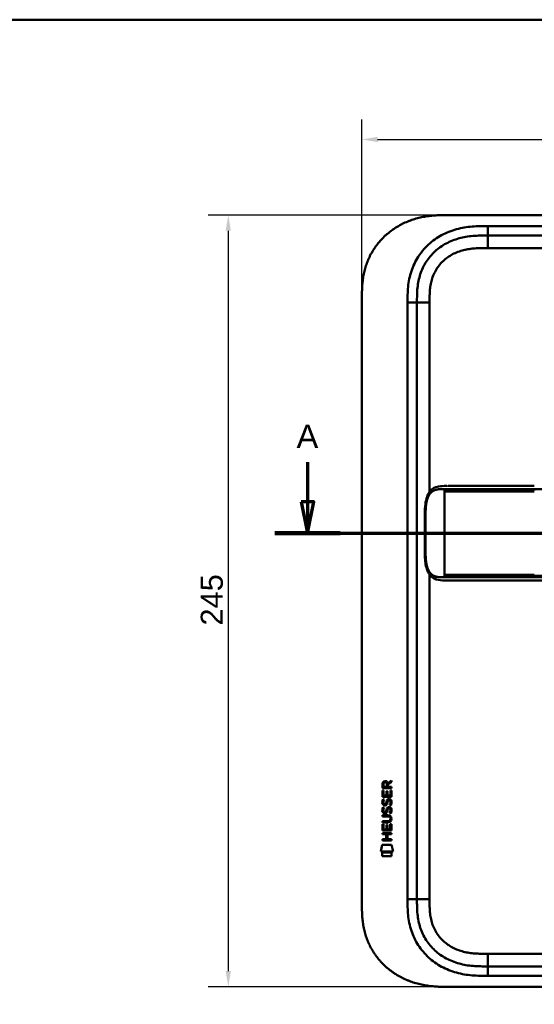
# Model space of a CAD drawing. Header units: millimetres. Extents: x 20 to 833, y 20 to 574.
# Tile 8 of 10: x 427 to 590, y 261 to 574. Entities that reach past the tile are written whole.
import ezdxf

# ---------------------------------------------------------------- set-up
doc = ezdxf.new("R2010")
doc.units = ezdxf.units.MM
doc.header["$LTSCALE"] = 2
for name, color, linetype, lineweight in [('Bemaßungen(DIN)', 7, 'Continuous', 25), ('Schnittansichtslinien(DIN)', 7, 'Continuous', 70), ('Sichtbare Kanten(DIN)', 7, 'Continuous', 50), ('Sichtbare tangentiale Kanten(DIN)', 7, 'Continuous', 50), ('Skizziergeometrie(DIN)', 7, 'Continuous', 50)]:
    doc.layers.add(name, color=color, linetype=linetype, lineweight=lineweight)
doc.styles.add('Aktuell-DINGroßer Text', font='arial.ttf')
doc.styles.add('STANDARD-DIN~0', font='arial.ttf')
doc.dimstyles.new('CAD-LAN', dxfattribs={"dimscale": 2, "dimtxt": 3.5, "dimasz": 2.5, "dimexe": 3.175, "dimexo": 0, "dimgap": 0.8, "dimtad": 1, "dimrnd": 1e-08, "dimtxsty": 'STANDARD-DIN~0', "dimcen": 0.09, "dimdle": 10, "dimclrd": 250, "dimclre": 250, "dimclrt": 250, "dimadec": 0, "dimazin": 2, "dimtfac": 1, "dimtmove": 0, "dimatfit": 3, "dimfxl": 1, "dimtolj": 1, "dimtzin": 0, "dimlwd": 25, "dimlwe": 25, "dimarcsym": 0})

# ---------------------------------------------------------------- blocks, each defined once
blk = doc.blocks.new('Ränder Standardrahmen')
at = {"layer": 'Skizziergeometrie(DIN)', "flags": 128}
blk.add_lwpolyline([(10, 10), (10, 287), (410, 287), (410, 10), (10, 10)], dxfattribs=at)
blk = doc.blocks.new('*D21')
at = {"layer": 'Bemaßungen(DIN)', "color": 250, "linetype": 'Continuous', "lineweight": 25, "true_color": 0x3f3f3f, "transparency": 16777216}
for p, q in [((535.43, 485.22), (535.43, 542.33)), ((749.43, 485.22), (749.43, 542.33)), ((540.43, 535.98), (744.43, 535.98))]:
    blk.add_line(p, q, dxfattribs=at)
at = {"layer": 'Bemaßungen(DIN)', "color": 250, "linetype": 'Continuous', "true_color": 0x3f3f3f, "transparency": 16777216}
for points in [[(540.43, 536.82), (540.43, 535.15), (535.43, 535.98)], [(744.43, 536.82), (744.43, 535.15), (749.43, 535.98)]]:
    blk.add_solid(points, dxfattribs=at)
at = {"layer": 'Defpoints', "color": 0, "linetype": 'Continuous', "transparency": 16777216}
for p in [(749.43, 535.98), (535.43, 485.22), (749.43, 485.22)]:
    blk.add_point(p, dxfattribs=at)
at = {"layer": 'Bemaßungen(DIN)', "color": 250, "linetype": 'Continuous', "lineweight": 25, "true_color": 0x3f3f3f, "transparency": 16777216, "insert": (634.65, 544.61), "char_height": 7, "attachment_point": 1, "style": 'STANDARD-DIN~0'}
blk.add_mtext('\\A1;214', dxfattribs=at)
blk = doc.blocks.new('*D22')
at = {"layer": 'Bemaßungen(DIN)', "color": 250, "linetype": 'Continuous', "lineweight": 25, "true_color": 0x3f3f3f, "transparency": 16777216}
for p, q in [((562.47, 512), (486.64, 512)), ((492.99, 507), (492.99, 272)), ((562.47, 267), (486.64, 267))]:
    blk.add_line(p, q, dxfattribs=at)
at = {"layer": 'Bemaßungen(DIN)', "color": 250, "linetype": 'Continuous', "true_color": 0x3f3f3f, "transparency": 16777216}
for points in [[(492.15, 507), (493.82, 507), (492.99, 512)], [(492.15, 272), (493.82, 272), (492.99, 267)]]:
    blk.add_solid(points, dxfattribs=at)
at = {"layer": 'Defpoints', "color": 0, "linetype": 'Continuous', "transparency": 16777216}
for p in [(562.47, 512), (492.99, 267), (562.47, 267)]:
    blk.add_point(p, dxfattribs=at)
at = {"layer": 'Bemaßungen(DIN)', "color": 250, "linetype": 'Continuous', "lineweight": 25, "true_color": 0x3f3f3f, "transparency": 16777216, "insert": (484.24, 381.68), "char_height": 7, "attachment_point": 1, "rotation": 90, "style": 'STANDARD-DIN~0'}
blk.add_mtext('\\A1;245', dxfattribs=at)
blk = doc.blocks.new('2DTransSchnitt0')
at = {"layer": 'Schnittansichtslinien(DIN)', "linetype": 'Continuous'}
for p, q in [((259.08, 216.76), (259.08, 210.5)), ((386.76, 216.76), (386.76, 210.5)), ((258.08, 210.5), (259.08, 205.5)), ((260.08, 210.5), (258.08, 210.5)), ((259.08, 210.5), (259.08, 205.5)), ((259.08, 205.5), (260.08, 210.5)), ((385.76, 210.5), (386.76, 205.5)), ((387.76, 210.5), (385.76, 210.5)), ((386.76, 210.5), (386.76, 205.5)), ((386.76, 205.5), (387.76, 210.5)), ((253.9, 205.5), (391.94, 205.5))]:
    blk.add_line(p, q, dxfattribs=at)
at = {"layer": 'Schnittansichtslinien(DIN)', "linetype": 'Continuous', "lineweight": 140}
for p, q in [((253.9, 205.5), (264.26, 205.5)), ((381.58, 205.5), (391.94, 205.5))]:
    blk.add_line(p, q, dxfattribs=at)
at = {"layer": 'Schnittansichtslinien(DIN)', "linetype": 'Continuous', "flags": 128}
for points in [[(258.08, 210.5), (259.08, 205.5), (260.08, 210.5), (258.08, 210.5)], [(385.76, 210.5), (386.76, 205.5), (387.76, 210.5), (385.76, 210.5)]]:
    blk.add_lwpolyline(points, dxfattribs=at)
at = {"layer": 'Schnittansichtslinien(DIN)'}
for points in [[(258.08, 210.5), (259.08, 205.5), (260.08, 210.5), (258.08, 210.5)], [(385.76, 210.5), (386.76, 205.5), (387.76, 210.5), (385.76, 210.5)]]:
    blk.add_solid(points, dxfattribs=at)
at = {"layer": 'Schnittansichtslinien(DIN)', "char_height": 3.73, "attachment_point": 7, "style": 'Aktuell-DINGroßer Text'}
for insert in [(257.33, 219), (385, 219)]:
    blk.add_mtext('A', dxfattribs=dict(at, insert=insert))

msp = doc.modelspace()

# ---------------------------------------------------------------- linework, layer by layer
at = {"layer": 'Sichtbare Kanten(DIN)'}
for p, q in [((721.394, 512.001), (562.471, 512.001)), ((720.394, 505.501), (575.471, 505.501)), ((535.432, 293.786), (535.432, 485.217)), ((552.932, 484.217), (552.932, 294.786)), ((562.808, 426.005), (562.808, 426.005)), ((590.218, 396.005), (717.069, 396.005)), ((541.966, 330.075), (541.969, 331.388)), ((542.317, 331.344), (542.316, 330.456)), ((543.334, 330.455), (543.335, 331.344)), ((543.631, 331.704), (544.827, 332.495)), ((544.826, 332.06), (543.684, 331.306)), ((543.684, 331.306), (543.684, 330.455)), ((544.827, 332.495), (544.826, 332.06)), ((541.964, 327.345), (541.966, 329.349)), ((544.825, 330.073), (541.966, 330.075)), ((541.966, 329.349), (542.314, 329.349)), ((542.314, 329.349), (542.313, 327.721)), ((542.316, 330.456), (543.334, 330.455)), ((543.207, 327.721), (543.209, 329.168)), ((543.209, 329.168), (543.557, 329.167)), ((543.557, 329.167), (543.556, 327.72)), ((543.684, 330.455), (544.825, 330.454)), ((544.475, 327.72), (544.476, 329.367)), ((544.476, 329.367), (544.824, 329.366)), ((544.824, 329.366), (544.823, 327.342)), ((544.825, 330.454), (544.825, 330.073)), ((544.823, 327.342), (541.964, 327.345)), ((542.136, 326.571), (542.475, 326.47)), ((542.313, 327.721), (543.207, 327.721)), ((542.332, 325.239), (542.34, 325.222)), ((543.016, 325.141), (543.027, 325.158)), ((543.556, 327.72), (544.475, 327.72)), ((544.064, 326.268), (544.053, 326.268)), ((542.134, 324.024), (542.473, 323.924)), ((542.33, 322.693), (542.338, 322.675)), ((543.014, 322.595), (543.025, 322.612)), ((544.062, 323.721), (544.051, 323.721)), ((541.958, 319.182), (541.958, 319.559)), ((541.958, 319.559), (543.628, 319.558)), ((543.603, 319.181), (541.958, 319.182)), ((541.959, 321.494), (543.605, 321.493)), ((541.959, 321.117), (541.959, 321.494)), ((543.629, 321.116), (541.959, 321.117)), ((544.509, 320.331), (544.509, 320.34)), ((541.953, 315.436), (541.954, 315.814)), ((541.954, 315.814), (544.812, 315.811)), ((541.956, 316.607), (541.957, 318.611)), ((544.814, 316.605), (541.956, 316.607)), ((541.957, 318.611), (542.306, 318.611)), ((542.306, 318.611), (542.304, 316.984)), ((542.304, 316.984), (543.199, 316.983)), ((543.199, 316.983), (543.2, 318.43)), ((543.2, 318.43), (543.549, 318.43)), ((543.549, 318.43), (543.547, 316.983)), ((543.547, 316.983), (544.466, 316.982)), ((544.466, 316.982), (544.467, 318.629)), ((544.467, 318.629), (544.816, 318.629)), ((544.812, 315.811), (544.812, 315.434)), ((544.816, 318.629), (544.814, 316.605)), ((541.952, 313.502), (541.952, 313.879)), ((541.952, 313.879), (543.195, 313.878)), ((544.81, 313.5), (541.952, 313.502)), ((543.196, 315.435), (541.953, 315.436)), ((543.195, 313.878), (543.196, 315.435)), ((543.553, 315.435), (543.552, 313.878)), ((543.552, 313.878), (544.811, 313.877)), ((544.812, 315.434), (543.553, 315.435)), ((544.811, 313.877), (544.81, 313.5)), ((541.421, 309.925), (541.88, 312.057)), ((545.336, 309.922), (541.421, 309.925)), ((541.879, 308.497), (541.88, 309.639)), ((541.88, 312.057), (544.886, 312.055)), ((541.88, 309.639), (544.877, 309.636)), ((544.877, 309.636), (544.876, 308.494)), ((544.886, 312.055), (545.336, 309.922)), ((544.876, 308.494), (541.879, 308.497)), ((575.471, 273.501), (720.394, 273.501)), ((562.471, 267.001), (721.394, 267.001))]:
    msp.add_line(p, q, dxfattribs=at)
for centre, major_axis, ratio, start_param, end_param in [((543.496, 330.572), (-0.976, 1.274), 0.5180415, 5.9043613, 6.8771057), ((542.103, 330.491), (1.242, 1.64), 0.5994938, 5.878165, 6.7089725), ((543.598, 328.35), (1.103, 3.296), 0.2312948, 2.8124619, 2.8734213), ((543.078, 326.033), (0.574, 1.004), 0.5438409, 2.7534304, 3.2137241), ((542.958, 325.166), (0.098, 0.139), 0.3641716, 4.4844927, 4.7925708), ((543.405, 324.581), (0.839, 1.642), 0.4591024, 5.9761877, 6.4975755), ((543.682, 326.05), (1.192, 3.54), 0.2215161, 2.8263053, 2.8854462), ((543.083, 323.495), (0.583, 1.012), 0.541605, 2.7569093, 3.2147406), ((542.956, 322.619), (0.098, 0.139), 0.3641716, 4.4844927, 4.7925708), ((543.404, 322.037), (0.838, 1.64), 0.4594521, 5.9760112, 6.497704), ((539.788, 323.863), (4.808, -4.323), 0.3742014, 5.888113, 6.6064523), ((539.784, 316.819), (4.814, 4.313), 0.3742661, 5.9599282, 6.6783921), ((521.076, 340.168), (23.266, -20.361), 0.1371339, 6.127502, 6.402435)]:
    msp.add_ellipse(centre, major_axis=major_axis, ratio=ratio, start_param=start_param, end_param=end_param, dxfattribs=at)
for points, degree, knots in [([(562.471, 512.001), (561.885, 511.999), (560.707, 511.986), (559.218, 511.922), (557.72, 511.807), (556.517, 511.669), (555.013, 511.427), (553.812, 511.175), (552.322, 510.78), (551.143, 510.399), (549.692, 509.838), (548.554, 509.322), (547.169, 508.594), (546.095, 507.945), (544.802, 507.056), (543.813, 506.283), (542.639, 505.247), (541.754, 504.364), (540.721, 503.199), (539.958, 502.223), (539.086, 500.953), (538.457, 499.901), (537.758, 498.551), (537.271, 497.446), (536.75, 496.041), (536.405, 494.902), (536.056, 493.468), (535.842, 492.316), (535.646, 490.877), (535.543, 489.729), (535.466, 488.303), (535.433, 486.888), (535.432, 485.771), (535.432, 485.217)], 3, [0.00000689, 0.00000689, 0.00000689, 0.00000689, 0.0407043, 0.08140172, 0.10175042, 0.14244784, 0.16279654, 0.20349396, 0.22384266, 0.26454008, 0.28488878, 0.3255862, 0.3459349, 0.38663232, 0.40698102, 0.44767844, 0.46802714, 0.50872456, 0.52907326, 0.56977068, 0.59011938, 0.6308168, 0.6511655, 0.69186291, 0.71221162, 0.75290903, 0.77325774, 0.81395515, 0.83430386, 0.87500127, 0.89534998, 0.93604739, 0.97674481, 0.97674481, 0.97674481, 0.97674481]), ([(575.471, 505.501), (574.665, 505.501), (573.069, 505.5), (570.732, 505.393), (568.467, 505.116), (565.549, 504.479), (562.115, 503.117), (558.531, 500.574), (555.701, 497.231), (554.142, 493.953), (553.394, 491.124), (553.064, 488.907), (552.934, 486.601), (552.932, 485.017), (552.932, 484.217)], 3, [59.6158828, 59.6158828, 59.6158828, 59.6158828, 59.8593849, 60.1028861, 60.3463874, 60.5898887, 61.0768912, 61.5638938, 62.0508963, 62.5378989, 62.7814001, 63.0249014, 63.2684027, 63.5119054, 63.5119054, 63.5119054, 63.5119054]), ([(562.425, 396.005), (562.425, 396.005), (562.425, 396.005), (562.425, 396.005), (562.425, 396.005), (562.424, 396.005), (562.424, 396.005), (562.424, 396.005), (562.424, 396.005), (562.423, 396.005), (562.423, 396.005), (562.422, 396.005), (562.421, 396.005), (562.419, 396.005), (562.417, 396.005), (562.411, 396.005), (562.407, 396.005), (562.391, 396.005), (562.379, 396.005), (562.333, 396.005), (562.299, 396.005), (562.161, 396.005), (562.059, 396.005), (561.647, 396.007), (561.34, 396.012), (560.123, 396.072), (559.231, 396.214), (558.037, 396.815), (557.649, 397.098), (556.869, 397.918), (556.497, 398.522), (555.986, 399.802), (555.813, 400.463), (555.571, 401.854), (555.502, 402.598), (555.416, 404.378), (555.423, 405.425), (555.424, 409.12), (555.423, 411.772), (555.423, 416.358), (555.358, 418.338), (555.701, 421.04), (555.875, 421.85), (556.367, 423.211), (556.68, 423.793), (557.388, 424.68), (557.779, 425.016), (558.69, 425.555), (559.228, 425.736), (560.534, 425.986), (561.328, 426.003), (562.177, 426.005), (562.226, 426.005), (562.299, 426.005), (562.323, 426.005), (562.36, 426.005), (562.372, 426.005), (562.391, 426.005), (562.397, 426.005), (562.407, 426.005), (562.41, 426.005), (562.415, 426.005), (562.417, 426.005), (562.42, 426.005), (562.421, 426.005), (562.422, 426.005), (562.423, 426.005), (562.423, 426.005), (562.424, 426.005), (562.424, 426.005), (562.424, 426.005), (562.425, 426.005), (562.425, 426.005), (562.425, 426.005), (562.425, 426.005), (562.425, 426.005)], 3, [0, 0, 0, 0, 0.0000252, 0.0000252, 0.0000657, 0.0000657, 0.0001082, 0.0001082, 0.0001738, 0.0001738, 0.0002867, 0.0002867, 0.0005136, 0.0005136, 0.0010499, 0.0010499, 0.0026039, 0.0026039, 0.0072616, 0.0072616, 0.0212292, 0.0212292, 0.0631285, 0.0631285, 0.1888417, 0.1888417, 0.5689951, 0.5689951, 0.7719774, 0.7719774, 1.0315425, 1.0315425, 1.2481307, 1.2481307, 1.4719729, 1.4719729, 1.7848025, 1.7848025, 2.5805266, 2.5805266, 3.160554, 3.160554, 3.4157877, 3.4157877, 3.6519695, 3.6519695, 3.8657989, 3.8657989, 4.1108827, 4.1108827, 4.4368692, 4.4368692, 4.4566519, 4.4566519, 4.4665438, 4.4665438, 4.471493, 4.471493, 4.4739733, 4.4739733, 4.4752207, 4.4752207, 4.4758524, 4.4758524, 4.4761765, 4.4761765, 4.4763467, 4.4763467, 4.476439, 4.476439, 4.4764904, 4.4764904, 4.4765188, 4.4765188, 4.4765488, 4.4765488, 4.4765488, 4.4765488]), ([(562.808, 426.005), (562.808, 426.005), (562.808, 426.005), (562.808, 426.005), (562.808, 426.005), (562.808, 426.005), (562.808, 426.005), (562.809, 426.005), (562.809, 426.005), (562.811, 426.005), (562.812, 426.005), (562.818, 426.005), (562.822, 426.005), (562.841, 426.005), (562.855, 426.005), (562.912, 426.005), (562.957, 426.005), (563.137, 426.005), (563.277, 426.005), (563.473, 426.005), (563.526, 426.005), (563.583, 426.005), (563.585, 426.005), (563.587, 426.005), (563.588, 426.005), (563.589, 426.005), (563.589, 426.005), (563.59, 426.005), (563.59, 426.005), (563.59, 426.005), (563.59, 426.005), (563.59, 426.005)], 3, [0.00004605, 0.00004605, 0.00004605, 0.00004605, 0.00007374, 0.00007374, 0.00011546, 0.00011546, 0.00021806, 0.00021806, 0.00046152, 0.00046152, 0.00119141, 0.00119141, 0.00337949, 0.00337949, 0.00994164, 0.00994164, 0.02962738, 0.02962738, 0.08869945, 0.08869945, 0.11084283, 0.11084283, 0.1113618, 0.1113618, 0.11175127, 0.11175127, 0.11179812, 0.11179812, 0.11181175, 0.11181175, 0.11182181, 0.11182181, 0.11182181, 0.11182181]), ([(563.59, 426.005), (563.976, 426.005), (564.342, 426.005), (565.147, 426.005), (565.566, 426.005), (566.831, 426.005), (567.72, 426.005), (570.593, 426.005), (572.673, 426.005), (577.82, 426.005), (580.929, 426.005), (586.09, 426.005), (588.154, 426.005), (590.218, 426.005)], 3, [0, 0, 0, 0, 0.1534173, 0.1534173, 0.3047718, 0.3047718, 0.5966116, 0.5966116, 1.2249955, 1.2249955, 2.1545342, 2.1545342, 2.7736042, 2.7736042, 2.7736042, 2.7736042]), ([(562.442, 396.005), (562.443, 396.005), (562.564, 396.005), (562.807, 396.005), (563.128, 396.005), (563.455, 396.005), (563.792, 396.005), (564.005, 396.005), (564.087, 396.005)], 5, [25.64076517, 25.64076517, 25.64076517, 25.64076517, 25.64076517, 25.64076517, 25.64100059, 25.73520442, 25.82940824, 25.88784541, 25.88784541, 25.88784541, 25.88784541, 25.88784541, 25.88784541]), ([(590.214, 396.005), (586.28, 396.005), (582.338, 396.005), (576.178, 396.005), (573.939, 396.005), (570.259, 396.005), (568.777, 396.005), (566.594, 396.005), (565.825, 396.005), (564.873, 396.005), (564.641, 396.005), (564.342, 396.005), (564.268, 396.005), (564.17, 396.005), (564.146, 396.005), (564.114, 396.005), (564.106, 396.005), (564.096, 396.005), (564.093, 396.005), (564.089, 396.005), (564.089, 396.005), (564.088, 396.005), (564.087, 396.005), (564.087, 396.005), (564.087, 396.005), (564.087, 396.005), (564.087, 396.005), (564.087, 396.005)], 3, [0, 0, 0, 0, 1.1803051, 1.1803051, 1.8522102, 1.8522102, 2.3111703, 2.3111703, 2.5747937, 2.5747937, 2.6623324, 2.6623324, 2.6914953, 2.6914953, 2.7012157, 2.7012157, 2.7044558, 2.7044558, 2.705536, 2.705536, 2.7058961, 2.7058961, 2.7060162, 2.7060162, 2.7060562, 2.7060562, 2.7060873, 2.7060873, 2.7060873, 2.7060873]), ([(544.509, 320.34), (544.509, 320.387), (544.506, 320.434), (544.49, 320.569), (544.468, 320.657), (544.393, 320.808), (544.347, 320.869), (544.227, 320.975), (544.156, 321.015), (543.939, 321.098), (543.78, 321.116), (543.629, 321.116)], 3, [0, 0, 0, 0, 0.01400423, 0.01400423, 0.0408947, 0.0408947, 0.06439039, 0.06439039, 0.08887549, 0.08887549, 0.13413559, 0.13413559, 0.13413559, 0.13413559]), ([(552.932, 294.786), (552.932, 293.986), (552.934, 292.402), (553.064, 290.096), (553.394, 287.878), (554.142, 285.05), (555.701, 281.771), (558.531, 278.429), (562.115, 275.886), (565.549, 274.524), (568.467, 273.886), (570.732, 273.61), (573.069, 273.503), (574.665, 273.501), (575.471, 273.501)], 3, [0, 0, 0, 0, 0.2435013, 0.4870027, 0.730504, 0.9740054, 1.4610081, 1.9480107, 2.4350134, 2.9220161, 3.1655175, 3.4090188, 3.6525201, 3.8960223, 3.8960223, 3.8960223, 3.8960223]), ([(535.432, 293.786), (535.432, 293.231), (535.433, 292.115), (535.466, 290.7), (535.543, 289.274), (535.646, 288.126), (535.842, 286.686), (536.056, 285.534), (536.405, 284.101), (536.75, 282.962), (537.271, 281.557), (537.758, 280.452), (538.457, 279.101), (539.086, 278.05), (539.958, 276.78), (540.721, 275.803), (541.754, 274.639), (542.639, 273.756), (543.813, 272.72), (544.802, 271.947), (546.095, 271.058), (547.169, 270.409), (548.554, 269.681), (549.692, 269.165), (551.143, 268.604), (552.322, 268.223), (553.812, 267.828), (555.013, 267.576), (556.517, 267.334), (557.72, 267.196), (559.218, 267.081), (560.707, 267.017), (561.885, 267.004), (562.471, 267.001)], 3, [0.02325842, 0.02325842, 0.02325842, 0.02325842, 0.06395557, 0.10465272, 0.12500129, 0.16569844, 0.18604701, 0.22674416, 0.24709273, 0.28778988, 0.30813845, 0.3488356, 0.36918417, 0.40988132, 0.43022989, 0.47092704, 0.49127561, 0.53197276, 0.55232133, 0.59301848, 0.61336705, 0.6540642, 0.67441277, 0.71510992, 0.73545849, 0.77615564, 0.79650421, 0.83720136, 0.85754993, 0.89824708, 0.91859565, 0.9592928, 0.99998994, 0.99998994, 0.99998994, 0.99998994])]:
    msp.add_open_spline(points, degree=degree, knots=knots, dxfattribs=at)
for points in [[(562.442, 426.005), (562.437, 426.005), (562.431, 426.005), (562.425, 426.005)], [(562.425, 396.005), (562.431, 396.005), (562.437, 396.005), (562.442, 396.005)], [(541.969, 331.388), (541.983, 331.83), (542.215, 332.292), (542.828, 332.292)], [(543.335, 331.344), (543.335, 331.617), (543.248, 331.942), (542.832, 331.942)], [(542.012, 325.092), (541.922, 325.333), (541.893, 325.566), (541.935, 325.895)], [(541.935, 325.895), (541.953, 326.034), (541.994, 326.241), (542.065, 326.414)], [(542.572, 324.632), (542.348, 324.665), (542.119, 324.81), (542.012, 325.092)], [(542.065, 326.414), (542.084, 326.463), (542.136, 326.571), (542.136, 326.571)], [(542.32, 326.006), (542.256, 325.753), (542.249, 325.529), (542.308, 325.313)], [(542.475, 326.47), (542.475, 326.47), (542.355, 326.144), (542.32, 326.006)], [(542.544, 325.009), (542.691, 324.949), (542.88, 324.985), (542.985, 325.1)], [(543.027, 325.158), (543.096, 325.268), (543.153, 325.431), (543.208, 325.677)], [(543.208, 325.677), (543.292, 326.044), (543.394, 326.256), (543.535, 326.423)], [(543.547, 325.526), (543.493, 325.286), (543.43, 325.121), (543.354, 324.983)], [(543.535, 326.423), (543.628, 326.534), (543.758, 326.606), (543.938, 326.63)], [(543.596, 325.725), (543.588, 325.695), (543.548, 325.529), (543.547, 325.526)], [(543.782, 326.15), (543.711, 326.061), (543.65, 325.923), (543.596, 325.725)], [(544.053, 326.268), (543.931, 326.268), (543.856, 326.235), (543.782, 326.15)], [(543.938, 326.63), (544.225, 326.668), (544.508, 326.568), (544.702, 326.252)], [(544.257, 324.685), (544.257, 324.685), (544.411, 324.939), (544.47, 325.224)], [(544.47, 325.224), (544.539, 325.557), (544.539, 325.833), (544.433, 326.03)], [(544.85, 325.317), (544.82, 324.986), (544.662, 324.656), (544.625, 324.598)], [(544.702, 326.252), (544.812, 326.071), (544.865, 325.852), (544.865, 325.582)], [(544.865, 325.582), (544.865, 325.497), (544.858, 325.412), (544.85, 325.317)], [(542.01, 322.546), (541.92, 322.787), (541.891, 323.02), (541.933, 323.348)], [(541.933, 323.348), (541.951, 323.487), (541.992, 323.694), (542.063, 323.867)], [(542.57, 322.085), (542.346, 322.118), (542.117, 322.263), (542.01, 322.546)], [(542.063, 323.867), (542.082, 323.917), (542.134, 324.024), (542.134, 324.024)], [(542.318, 323.459), (542.254, 323.207), (542.247, 322.983), (542.306, 322.767)], [(542.473, 323.924), (542.473, 323.924), (542.353, 323.597), (542.318, 323.459)], [(542.542, 322.463), (542.689, 322.403), (542.878, 322.438), (542.983, 322.553)], [(542.724, 322.072), (542.624, 322.074), (542.603, 322.08), (542.57, 322.085)], [(542.726, 324.619), (542.626, 324.62), (542.605, 324.627), (542.572, 324.632)], [(543.352, 322.437), (543.237, 322.227), (543.042, 322.068), (542.724, 322.072)], [(543.354, 324.983), (543.239, 324.774), (543.044, 324.615), (542.726, 324.619)], [(543.025, 322.612), (543.094, 322.721), (543.151, 322.885), (543.206, 323.13)], [(543.206, 323.13), (543.29, 323.498), (543.392, 323.709), (543.533, 323.877)], [(543.545, 322.98), (543.49, 322.74), (543.428, 322.575), (543.352, 322.437)], [(543.533, 323.877), (543.626, 323.987), (543.756, 324.059), (543.936, 324.083)], [(543.594, 323.178), (543.586, 323.148), (543.546, 322.982), (543.545, 322.98)], [(543.78, 323.603), (543.709, 323.515), (543.648, 323.376), (543.594, 323.178)], [(544.051, 323.721), (543.929, 323.721), (543.854, 323.689), (543.78, 323.603)], [(543.936, 324.083), (544.223, 324.122), (544.506, 324.021), (544.7, 323.705)], [(544.255, 322.138), (544.255, 322.139), (544.409, 322.392), (544.468, 322.677)], [(544.623, 322.052), (544.603, 322.056), (544.255, 322.138), (544.255, 322.138)], [(544.625, 324.598), (544.605, 324.603), (544.257, 324.685), (544.257, 324.685)], [(544.468, 322.677), (544.537, 323.01), (544.537, 323.286), (544.431, 323.484)], [(544.848, 322.77), (544.818, 322.439), (544.66, 322.109), (544.623, 322.052)], [(544.7, 323.705), (544.81, 323.524), (544.863, 323.305), (544.863, 323.036)], [(544.863, 323.036), (544.863, 322.951), (544.856, 322.865), (544.848, 322.77)]]:
    msp.add_open_spline(points, degree=3, dxfattribs=at)
at = {"layer": 'Sichtbare tangentiale Kanten(DIN)'}
for p, q in [((575.471, 508.501), (720.394, 508.501)), ((575.471, 505.501), (575.471, 508.501)), ((575.471, 501.501), (575.471, 505.501)), ((720.394, 501.501), (575.471, 501.501)), ((549.932, 294.786), (549.932, 484.217)), ((552.932, 484.217), (549.932, 484.217)), ((556.932, 484.217), (552.932, 484.217)), ((556.932, 484.217), (556.932, 424.103)), ((561.706, 424.555), (561.706, 425.015)), ((561.706, 424.555), (561.706, 424.255)), ((561.706, 424.255), (561.706, 397.754)), ((590.218, 425.015), (590.218, 424.557)), ((556.932, 397.907), (556.932, 294.786)), ((561.706, 397.754), (561.706, 397.454)), ((561.706, 396.995), (561.706, 397.454)), ((590.218, 397.452), (590.218, 396.995)), ((549.932, 294.786), (552.932, 294.786)), ((556.932, 294.786), (552.932, 294.786)), ((575.47, 277.501), (720.394, 277.501)), ((575.47, 277.501), (575.47, 273.501)), ((575.471, 273.501), (575.471, 270.501)), ((720.394, 270.501), (575.471, 270.501))]:
    msp.add_line(p, q, dxfattribs=at)
for points, degree, knots in [([(555.244, 501.251), (555.683, 501.74), (557.344, 503.42), (560.677, 505.783), (564.656, 507.357), (567.972, 508.08), (570.494, 508.387), (573.018, 508.5), (574.665, 508.501), (575.471, 508.501)], 3, [61.3761038, 61.3761038, 61.3761038, 61.3761038, 61.5638941, 62.0508967, 62.5378992, 62.7814005, 63.0249017, 63.268403, 63.5119057, 63.5119057, 63.5119057, 63.5119057]), ([(549.932, 484.217), (549.932, 485.017), (549.933, 486.664), (550.074, 489.197), (550.448, 491.721), (551.315, 495.01), (552.869, 498.282), (554.546, 500.472), (555.244, 501.251)], 3, [59.6158822, 59.6158822, 59.6158822, 59.6158822, 59.8593852, 60.1028865, 60.3463878, 60.589889, 61.0768916, 61.3761038, 61.3761038, 61.3761038, 61.3761038]), ([(575.471, 501.501), (575.307, 501.501), (575.143, 501.501), (574.98, 501.501), (574.537, 501.501), (574.095, 501.499), (573.652, 501.493), (573.5, 501.49), (573.347, 501.488), (573.195, 501.484), (573.119, 501.482), (573.043, 501.481), (572.967, 501.478), (572.89, 501.476), (572.814, 501.474), (572.735, 501.472), (572.425, 501.461), (572.13, 501.449), (571.825, 501.431), (571.818, 501.431), (571.81, 501.43), (571.803, 501.43), (571.185, 501.394), (570.597, 501.342), (570.004, 501.266), (569.995, 501.265), (569.986, 501.264), (569.977, 501.263), (569.376, 501.185), (568.784, 501.084), (568.195, 500.953), (568.189, 500.952), (568.184, 500.95), (568.179, 500.949), (567.579, 500.815), (566.983, 500.649), (566.403, 500.451), (566.4, 500.45), (566.397, 500.448), (566.393, 500.447), (565.807, 500.246), (565.226, 500.008), (564.667, 499.735), (564.108, 499.462), (563.563, 499.152), (563.043, 498.807), (562.523, 498.463), (562.025, 498.082), (561.558, 497.67), (561.087, 497.256), (560.643, 496.804), (560.237, 496.328), (559.832, 495.853), (559.459, 495.345), (559.128, 494.817), (558.799, 494.292), (558.506, 493.738), (558.256, 493.174), (558.009, 492.615), (557.8, 492.032), (557.63, 491.443), (557.629, 491.439), (557.628, 491.435), (557.627, 491.431), (557.461, 490.853), (557.332, 490.266), (557.234, 489.672), (557.232, 489.663), (557.231, 489.654), (557.229, 489.645), (557.133, 489.056), (557.067, 488.467), (557.021, 487.85), (557.021, 487.843), (557.02, 487.835), (557.02, 487.828), (556.998, 487.523), (556.982, 487.229), (556.969, 486.928), (556.957, 486.617), (556.948, 486.309), (556.943, 486.001), (556.932, 485.404), (556.932, 484.81), (556.932, 484.217)], 3, [0, 0, 0, 0, 0.0490861, 0.0490861, 0.0490861, 0.1818558, 0.1818558, 0.1818558, 0.2275663, 0.2275663, 0.2275663, 0.2504221, 0.2504221, 0.2504221, 0.2732779, 0.2732779, 0.2732779, 0.3625385, 0.3625385, 0.3625385, 0.364701, 0.364701, 0.364701, 0.5447622, 0.5447622, 0.5447622, 0.5475767, 0.5475767, 0.5475767, 0.7297298, 0.7297298, 0.7297298, 0.7313799, 0.7313799, 0.7313799, 0.9165087, 0.9165087, 0.9165087, 0.9175934, 0.9175934, 0.9175934, 1.1050048, 1.1050048, 1.1050048, 1.2924795, 1.2924795, 1.2924795, 1.479975, 1.479975, 1.479975, 1.6686942, 1.6686942, 1.6686942, 1.8566744, 1.8566744, 1.8566744, 2.0435423, 2.0435423, 2.0435423, 2.2286346, 2.2286346, 2.2286346, 2.2299611, 2.2299611, 2.2299611, 2.4117644, 2.4117644, 2.4117644, 2.4144823, 2.4144823, 2.4144823, 2.594841, 2.594841, 2.594841, 2.5970368, 2.5970368, 2.5970368, 2.6862842, 2.6862842, 2.6862842, 2.7781364, 2.7781364, 2.7781364, 2.9561211, 2.9561211, 2.9561211, 2.9561211]), ([(561.706, 396.995), (561.634, 396.995), (561.491, 396.995), (561.206, 396.995), (560.787, 396.998), (560.243, 397.017), (559.65, 397.071), (559.018, 397.194), (558.423, 397.398), (557.87, 397.701), (557.367, 398.113), (556.92, 398.645), (556.458, 399.437), (556.047, 400.566), (555.804, 401.874), (555.697, 403.259), (555.67, 404.626), (555.67, 405.731), (555.67, 406.664), (555.67, 407.624), (555.67, 408.629), (555.67, 409.75), (555.67, 411.004), (555.67, 412.259), (555.67, 413.38), (555.67, 414.384), (555.67, 415.345), (555.67, 416.278), (555.67, 417.383), (555.697, 418.751), (555.804, 420.136), (556.048, 421.444), (556.458, 422.573), (556.92, 423.365), (557.368, 423.897), (557.87, 424.309), (558.424, 424.612), (559.019, 424.815), (559.65, 424.938), (560.244, 424.992), (560.788, 425.011), (561.207, 425.014), (561.491, 425.015), (561.634, 425.015), (561.706, 425.015)], 5, [0, 0, 0, 0, 0, 0, 0.0545062, 0.1094177, 0.2192406, 0.3290635, 0.4388864, 0.5487092, 0.6585321, 0.768355, 0.8781779, 0.9880008, 1.0978237, 1.3174695, 1.5371153, 1.6469382, 1.7567611, 1.8192574, 1.8817537, 2.0067464, 2.131739, 2.2567317, 2.3817243, 2.506717, 2.6317096, 2.6942059, 2.7567023, 2.8665381, 2.9763739, 3.1960455, 3.4157171, 3.5255529, 3.6353887, 3.7452245, 3.8550603, 3.9648961, 4.0747319, 4.1845678, 4.2944036, 4.4042394, 4.4591573, 4.5135093, 4.5135093, 4.5135093, 4.5135093, 4.5135093, 4.5135093]), ([(561.706, 425.015), (561.913, 425.015), (562.124, 425.015), (562.341, 425.015), (562.556, 425.015), (562.777, 425.015), (563.005, 425.015), (563.46, 425.015), (563.942, 425.015), (564.451, 425.015), (564.96, 425.015), (565.495, 425.015), (566.05, 425.015), (566.606, 425.015), (567.181, 425.015), (567.768, 425.015), (568.356, 425.015), (568.955, 425.015), (569.562, 425.015), (570.168, 425.015), (570.782, 425.015), (571.402, 425.015), (572.021, 425.015), (572.646, 425.015), (573.273, 425.015), (573.9, 425.015), (574.53, 425.015), (575.159, 425.015), (575.788, 425.015), (576.417, 425.015), (577.046, 425.015), (577.674, 425.015), (578.301, 425.015), (578.928, 425.015), (579.555, 425.015), (580.181, 425.015), (580.807, 425.015), (581.433, 425.015), (582.059, 425.015), (582.685, 425.015), (583.31, 425.015), (583.936, 425.015), (584.561, 425.015), (585.187, 425.015), (585.813, 425.015), (586.44, 425.015), (587.066, 425.015), (587.693, 425.015), (588.32, 425.015), (588.952, 425.015), (589.585, 425.015), (590.218, 425.015)], 3, [0.0000008, 0.0000008, 0.0000008, 0.0000008, 0.0947641, 0.0947641, 0.0947641, 0.1889624, 0.1889624, 0.1889624, 0.3773589, 0.3773589, 0.3773589, 0.5657555, 0.5657555, 0.5657555, 0.754152, 0.754152, 0.754152, 0.9425486, 0.9425486, 0.9425486, 1.1309451, 1.1309451, 1.1309451, 1.3193417, 1.3193417, 1.3193417, 1.5077382, 1.5077382, 1.5077382, 1.6961348, 1.6961348, 1.6961348, 1.8845313, 1.8845313, 1.8845313, 2.0729279, 2.0729279, 2.0729279, 2.2613244, 2.2613244, 2.2613244, 2.449721, 2.449721, 2.449721, 2.6381175, 2.6381175, 2.6381175, 2.8265141, 2.8265141, 2.8265141, 3.0164113, 3.0164113, 3.0164113, 3.0164113]), ([(590.218, 424.557), (589.841, 424.557), (589.086, 424.557), (587.953, 424.557), (586.442, 424.557), (584.552, 424.557), (582.661, 424.557), (580.771, 424.557), (578.882, 424.557), (576.997, 424.557), (575.117, 424.556), (573.247, 424.556), (571.391, 424.556), (569.561, 424.555), (567.776, 424.555), (565.721, 424.555), (564.136, 424.555), (562.988, 424.555), (562.202, 424.555), (561.706, 424.555)], 5, [0, 0, 0, 0, 0, 0, 0.188639, 0.3776471, 0.5666552, 0.7556633, 0.9446714, 1.1336795, 1.3226876, 1.5116957, 1.7007038, 1.8897119, 2.07872, 2.2677281, 2.4567361, 2.6457442, 3.0237604, 3.0237604, 3.0237604, 3.0237604, 3.0237604, 3.0237604]), ([(561.706, 424.255), (562.534, 424.255), (563.462, 424.255), (564.489, 424.255), (565.003, 424.255), (565.539, 424.255), (566.093, 424.255), (566.646, 424.255), (567.217, 424.255), (567.799, 424.255), (568.382, 424.255), (568.976, 424.256), (569.578, 424.256), (570.18, 424.256), (570.789, 424.256), (571.403, 424.257), (572.017, 424.257), (572.635, 424.257), (573.255, 424.257), (573.876, 424.258), (574.499, 424.258), (575.124, 424.258), (575.748, 424.258), (576.375, 424.259), (577.002, 424.259), (577.629, 424.259), (578.257, 424.259), (578.886, 424.26), (579.514, 424.26), (580.144, 424.26), (580.773, 424.26), (581.403, 424.26), (582.033, 424.26), (582.663, 424.26), (583.292, 424.26), (583.922, 424.26), (584.552, 424.261), (585.182, 424.261), (585.812, 424.261), (586.442, 424.261), (587.072, 424.261), (587.702, 424.261), (588.332, 424.261), (588.961, 424.261), (589.589, 424.261), (590.218, 424.261)], 3, [-0.0090822, -0.0090822, -0.0090822, -0.0090822, 0.368934, 0.368934, 0.368934, 0.5579421, 0.5579421, 0.5579421, 0.7469502, 0.7469502, 0.7469502, 0.9359583, 0.9359583, 0.9359583, 1.1249664, 1.1249664, 1.1249664, 1.3139745, 1.3139745, 1.3139745, 1.5029826, 1.5029826, 1.5029826, 1.6919907, 1.6919907, 1.6919907, 1.8809988, 1.8809988, 1.8809988, 2.0700069, 2.0700069, 2.0700069, 2.259015, 2.259015, 2.259015, 2.4480231, 2.4480231, 2.4480231, 2.6370312, 2.6370312, 2.6370312, 2.8260393, 2.8260393, 2.8260393, 3.0147053, 3.0147053, 3.0147053, 3.0147053]), ([(590.218, 425.015), (600.173, 425.015), (610.158, 425.015), (620.104, 425.015), (640.534, 425.015), (661.008, 425.015), (681.445, 425.015), (688.03, 425.015), (694.62, 425.015), (701.217, 425.015), (706.522, 425.015), (711.838, 425.015), (717.069, 425.015)], 3, [23.2299829, 23.2299829, 23.2299829, 23.2299829, 26.2168354, 26.2168354, 26.2168354, 32.3515912, 32.3515912, 32.3515912, 34.3279835, 34.3279835, 34.3279835, 35.9173864, 35.9173864, 35.9173864, 35.9173864]), ([(590.218, 397.748), (589.846, 397.748), (589.103, 397.748), (587.988, 397.748), (586.501, 397.748), (584.642, 397.749), (582.782, 397.749), (580.923, 397.749), (579.066, 397.75), (577.213, 397.75), (575.366, 397.751), (573.527, 397.752), (571.701, 397.752), (569.536, 397.753), (567.076, 397.754), (565.005, 397.754), (563.437, 397.754), (562.332, 397.754), (561.774, 397.754), (561.706, 397.754)], 5, [33.3326459, 33.3326459, 33.3326459, 33.3326459, 33.3326459, 33.3326459, 33.5183492, 33.7042495, 33.8901497, 34.07605, 34.2619502, 34.4478505, 34.6337508, 34.819651, 35.0055513, 35.1914515, 35.3773518, 35.5632521, 35.9350526, 36.3068531, 36.3566848, 36.3566848, 36.3566848, 36.3566848, 36.3566848, 36.3566848]), ([(561.706, 397.454), (561.82, 397.454), (561.928, 397.454), (562.04, 397.454), (563.063, 397.454), (564.241, 397.454), (565.544, 397.454), (566.371, 397.454), (567.243, 397.454), (568.141, 397.454), (568.718, 397.454), (569.306, 397.454), (569.901, 397.454), (570.496, 397.454), (571.097, 397.454), (571.701, 397.453), (572.306, 397.453), (572.915, 397.453), (573.526, 397.453), (574.136, 397.453), (574.749, 397.453), (575.364, 397.453), (579.665, 397.452), (584.023, 397.452), (588.361, 397.452), (588.98, 397.452), (589.599, 397.452), (590.218, 397.452)], 3, [0, 0, 0, 0, 0.0498317, 0.0498317, 0.0498317, 0.5045898, 0.5045898, 0.5045898, 0.7934328, 0.7934328, 0.7934328, 0.979333, 0.979333, 0.979333, 1.1652333, 1.1652333, 1.1652333, 1.3511335, 1.3511335, 1.3511335, 1.5370338, 1.5370338, 1.5370338, 2.8383356, 2.8383356, 2.8383356, 3.024121, 3.024121, 3.024121, 3.024121]), ([(590.218, 396.995), (590.213, 396.995), (590.208, 396.995), (590.203, 396.995), (589.575, 396.995), (588.947, 396.995), (588.32, 396.995), (587.692, 396.995), (587.065, 396.995), (586.439, 396.995), (585.812, 396.995), (585.186, 396.995), (584.56, 396.995), (583.935, 396.995), (583.309, 396.995), (582.684, 396.995), (582.058, 396.995), (581.432, 396.995), (580.806, 396.995), (580.181, 396.995), (579.554, 396.995), (578.928, 396.995), (578.301, 396.995), (577.674, 396.995), (577.045, 396.995), (576.417, 396.995), (575.788, 396.995), (575.159, 396.995), (574.529, 396.995), (573.9, 396.995), (573.272, 396.995), (572.645, 396.995), (572.02, 396.995), (571.401, 396.995), (570.781, 396.995), (570.167, 396.994), (569.56, 396.994), (568.954, 396.995), (568.354, 396.995), (567.767, 396.995), (567.18, 396.995), (566.604, 396.995), (566.049, 396.995), (565.494, 396.995), (564.959, 396.995), (564.45, 396.995), (563.941, 396.995), (563.459, 396.995), (563.004, 396.995), (562.776, 396.995), (562.555, 396.995), (562.34, 396.995), (562.124, 396.995), (561.913, 396.995), (561.706, 396.995)], 3, [0, 0, 0, 0, 0.0015017, 0.0015017, 0.0015017, 0.1899093, 0.1899093, 0.1899093, 0.378317, 0.378317, 0.378317, 0.5667246, 0.5667246, 0.5667246, 0.7551323, 0.7551323, 0.7551323, 0.9435399, 0.9435399, 0.9435399, 1.1319476, 1.1319476, 1.1319476, 1.3203553, 1.3203553, 1.3203553, 1.5087629, 1.5087629, 1.5087629, 1.6971706, 1.6971706, 1.6971706, 1.8855782, 1.8855782, 1.8855782, 2.0739859, 2.0739859, 2.0739859, 2.2623935, 2.2623935, 2.2623935, 2.4508012, 2.4508012, 2.4508012, 2.6392088, 2.6392088, 2.6392088, 2.8276165, 2.8276165, 2.8276165, 2.9218203, 2.9218203, 2.9218203, 3.0164288, 3.0164288, 3.0164288, 3.0164288]), ([(590.219, 397.452), (590.219, 397.452), (591.805, 397.452), (594.976, 397.452), (601.316, 397.452), (610.83, 397.452), (623.519, 397.452), (637.786, 397.452), (653.639, 397.452), (669.506, 397.452), (685.362, 397.452), (698.038, 397.451), (707.592, 397.452), (713.925, 397.451), (717.069, 397.452)], 5, [0, 0, 0, 0, 0, 0, 0.0001149, 0.7929364, 1.585758, 3.1714011, 4.7570442, 6.3426873, 7.9283304, 9.5139735, 11.0996166, 12.6881676, 12.6881676, 12.6881676, 12.6881676, 12.6881676, 12.6881676]), ([(717.069, 396.995), (711.775, 396.995), (706.499, 396.995), (701.215, 396.995), (681.866, 396.995), (662.518, 396.995), (643.152, 396.995), (630.147, 396.995), (617.182, 396.995), (604.172, 396.995), (599.523, 396.995), (594.862, 396.995), (590.218, 396.995)], 3, [0, 0, 0, 0, 1.5856418, 1.5856418, 1.5856418, 7.3915416, 7.3915416, 7.3915416, 11.2904322, 11.2904322, 11.2904322, 12.683632, 12.683632, 12.683632, 12.683632]), ([(575.471, 270.501), (574.665, 270.501), (573.018, 270.502), (570.494, 270.616), (567.972, 270.923), (564.656, 271.646), (560.677, 273.22), (556.486, 276.191), (553.153, 280.124), (551.315, 283.992), (550.448, 287.282), (550.074, 289.805), (549.933, 292.339), (549.932, 293.986), (549.932, 294.786)], 3, [0, 0, 0, 0, 0.2435028, 0.4870041, 0.7305055, 0.9740068, 1.4610095, 1.9480122, 2.4350149, 2.9220176, 3.1655189, 3.4090202, 3.6525216, 3.8960229, 3.8960229, 3.8960229, 3.8960229]), ([(556.932, 294.786), (556.932, 294.55), (556.932, 294.315), (556.933, 294.08), (556.933, 293.936), (556.934, 293.792), (556.935, 293.649), (556.935, 293.577), (556.936, 293.505), (556.937, 293.433), (556.938, 293.289), (556.94, 293.145), (556.943, 293.002), (556.944, 292.926), (556.946, 292.849), (556.947, 292.773), (556.949, 292.697), (556.951, 292.621), (556.953, 292.545), (556.957, 292.392), (556.962, 292.24), (556.969, 292.082), (556.982, 291.774), (556.998, 291.48), (557.02, 291.175), (557.02, 291.168), (557.021, 291.16), (557.021, 291.153), (557.067, 290.536), (557.133, 289.947), (557.229, 289.358), (557.231, 289.349), (557.232, 289.34), (557.234, 289.331), (557.332, 288.737), (557.461, 288.15), (557.627, 287.572), (557.628, 287.568), (557.629, 287.564), (557.63, 287.559), (557.8, 286.971), (558.009, 286.388), (558.256, 285.829), (558.506, 285.264), (558.799, 284.711), (559.128, 284.186), (559.459, 283.658), (559.832, 283.15), (560.237, 282.675), (560.642, 282.199), (561.086, 281.748), (561.555, 281.334), (562.023, 280.922), (562.522, 280.54), (563.043, 280.195), (563.563, 279.851), (564.107, 279.541), (564.667, 279.268), (565.226, 278.995), (565.806, 278.757), (566.393, 278.555), (566.396, 278.554), (566.4, 278.553), (566.403, 278.552), (566.983, 278.354), (567.579, 278.188), (568.178, 278.054), (568.184, 278.052), (568.189, 278.051), (568.194, 278.05), (568.784, 277.919), (569.376, 277.818), (569.976, 277.74), (569.986, 277.739), (569.995, 277.738), (570.004, 277.737), (570.597, 277.661), (571.185, 277.609), (571.802, 277.573), (571.81, 277.573), (571.817, 277.572), (571.825, 277.572), (572.13, 277.554), (572.424, 277.541), (572.726, 277.531), (573.035, 277.521), (573.344, 277.515), (573.652, 277.51), (574.26, 277.501), (574.866, 277.501), (575.47, 277.501)], 3, [0, 0, 0, 0, 0.0706021, 0.0706021, 0.0706021, 0.1137345, 0.1137345, 0.1137345, 0.1353008, 0.1353008, 0.1353008, 0.1784332, 0.1784332, 0.1784332, 0.2012935, 0.2012935, 0.2012935, 0.2241537, 0.2241537, 0.2241537, 0.2698741, 0.2698741, 0.2698741, 0.3591194, 0.3591194, 0.3591194, 0.3613149, 0.3613149, 0.3613149, 0.5416681, 0.5416681, 0.5416681, 0.544386, 0.544386, 0.544386, 0.7261845, 0.7261845, 0.7261845, 0.7275109, 0.7275109, 0.7275109, 0.9125996, 0.9125996, 0.9125996, 1.0994646, 1.0994646, 1.0994646, 1.2874424, 1.2874424, 1.2874424, 1.4758528, 1.4758528, 1.4758528, 1.6636517, 1.6636517, 1.6636517, 1.8511233, 1.8511233, 1.8511233, 2.0385317, 2.0385317, 2.0385317, 2.0396163, 2.0396163, 2.0396163, 2.2247423, 2.2247423, 2.2247423, 2.2263922, 2.2263922, 2.2263922, 2.408543, 2.408543, 2.408543, 2.4113526, 2.4113526, 2.4113526, 2.5914161, 2.5914161, 2.5914161, 2.5935787, 2.5935787, 2.5935787, 2.6828378, 2.6828378, 2.6828378, 2.7746209, 2.7746209, 2.7746209, 2.9561272, 2.9561272, 2.9561272, 2.9561272])]:
    msp.add_open_spline(points, degree=degree, knots=knots, dxfattribs=at)

# ---------------------------------------------------------------- block references
at = {"xscale": 2, "yscale": 2, "zscale": 2}
msp.add_blockref('Ränder Standardrahmen', (0, 0), dxfattribs=at)
at = {"layer": 'Schnittansichtslinien(DIN)', "xscale": 2, "yscale": 2, "zscale": 2}
msp.add_blockref('2DTransSchnitt0', (0, 0), dxfattribs=at)

# ---------------------------------------------------------------- dimensions: what is measured, and where the dimension line sits
at = {"layer": 'Bemaßungen(DIN)', "color": 250, "linetype": 'Continuous', "lineweight": 25, "true_color": 0x3f3f3f}
dim = msp.add_linear_dim(base=(749.432, 535.985), p1=(535.432, 485.217), p2=(749.432, 485.217), dimstyle='CAD-LAN', override={"dimgap": 0.8, "dimdec": 2, "dimtol": 0, "dimlim": 0, "dimtp": 0, "dimtm": 0, "dimtdec": 2, "dimtofl": 0, "dimatfit": 1}, dxfattribs=at)
dim.commit()
dim.dimension.update_dxf_attribs({"geometry": '*D21', "text_midpoint": (642.432, 535.985), "dimtype": 160})
dim = msp.add_linear_dim(base=(492.988, 267.001), p1=(562.471, 512.001), p2=(562.471, 267.001), angle=90, dimstyle='CAD-LAN', override={"dimgap": 0.8, "dimdec": 2, "dimtol": 0, "dimlim": 0, "dimtp": 0, "dimtm": 0, "dimtdec": 2, "dimtofl": 0, "dimatfit": 1}, dxfattribs=at)
dim.commit()
dim.dimension.update_dxf_attribs({"geometry": '*D22', "text_midpoint": (492.988, 389.501), "dimtype": 160})

doc.saveas('drawing.dxf')
